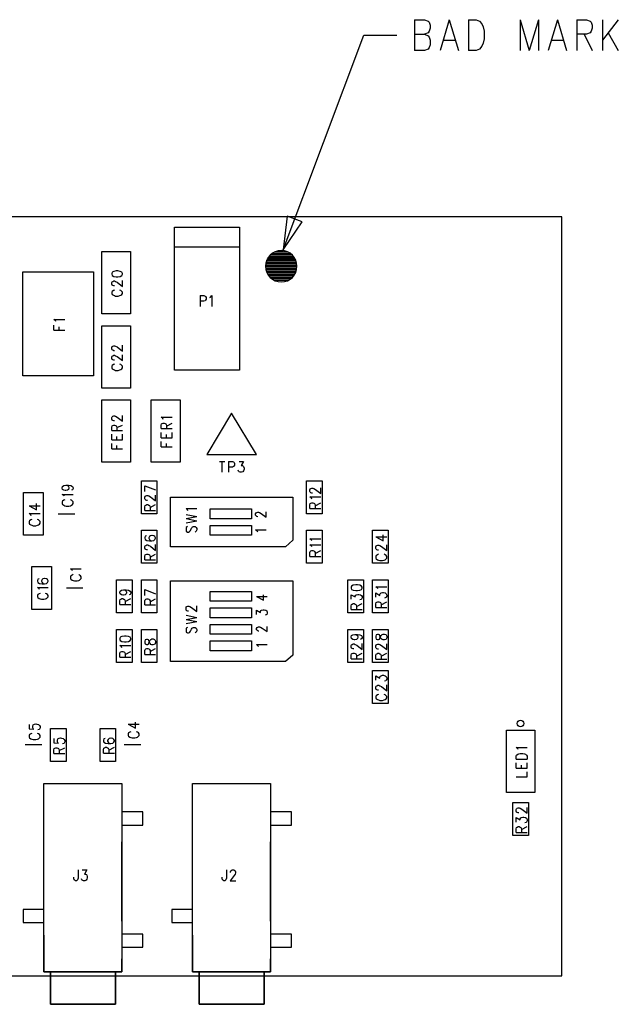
# Model space of a CAD drawing. Extents: x 12 to 27.9, y 10.8 to 21.2.
# Tile 8 of 9: x 21.3 to 23.2, y 15.8 to 18.8. Entities that reach past the tile are written whole.
import ezdxf

# ---------------------------------------------------------------- set-up
doc = ezdxf.new("R2010")
doc.units = 0
doc.header["$MEASUREMENT"] = 0
doc.layers.get('0').update_dxf_attribs({"color": 1})
doc.layers.add('LAYNR1', color=2, linetype='Continuous')

# ---------------------------------------------------------------- blocks, each defined once
blk = doc.blocks.new('A')
at = {"layer": 'LAYNR1', "color": 7}
for points in [[(20.904, 17.465), (20.904, 17.372)], [(20.904, 17.465), (20.934, 17.465), (20.945, 17.461), (20.948, 17.457), (20.951, 17.448), (20.951, 17.439), (20.948, 17.43), (20.945, 17.425), (20.934, 17.421)], [(21.009, 17.465), (20.982, 17.372)], [(21.009, 17.465), (21.037, 17.372)], [(21.067, 17.465), (21.067, 17.372)], [(21.067, 17.465), (21.091, 17.465), (21.101, 17.461), (21.108, 17.452), (21.112, 17.443), (21.115, 17.43), (21.115, 17.407), (21.112, 17.394), (21.108, 17.385), (21.101, 17.376), (21.091, 17.372), (21.067, 17.372)], [(21.224, 17.465), (21.224, 17.372)], [(21.224, 17.465), (21.251, 17.372)], [(21.279, 17.465), (21.251, 17.372)], [(21.279, 17.465), (21.279, 17.372)], [(21.337, 17.465), (21.309, 17.372)], [(21.337, 17.465), (21.364, 17.372)], [(21.395, 17.465), (21.395, 17.372)], [(21.395, 17.465), (21.425, 17.465), (21.436, 17.461), (21.439, 17.457), (21.442, 17.448), (21.442, 17.439), (21.439, 17.43), (21.436, 17.425), (21.425, 17.421), (21.395, 17.421)], [(21.473, 17.465), (21.473, 17.372)], [(21.521, 17.465), (21.473, 17.403)], [(20.904, 17.421), (20.934, 17.421), (20.945, 17.416), (20.948, 17.412), (20.951, 17.403), (20.951, 17.389), (20.948, 17.381), (20.945, 17.376), (20.934, 17.372), (20.904, 17.372)], [(21.418, 17.421), (21.442, 17.372)], [(21.49, 17.425), (21.521, 17.372)], [(20.506, 16.768), (20.75, 17.418)], [(20.75, 17.418), (20.85, 17.418)], [(20.992, 17.403), (21.026, 17.403)], [(21.32, 17.403), (21.354, 17.403)], [(20.177, 16.777), (20.374, 16.777)], [(20.507, 16.765), (20.493, 16.765)], [(20.543, 16.738), (20.457, 16.738)], [(20.541, 16.743), (20.459, 16.743)], [(20.538, 16.747), (20.463, 16.747)], [(20.534, 16.752), (20.467, 16.752)], [(20.529, 16.756), (20.472, 16.756)], [(20.521, 16.761), (20.479, 16.761)], [(20.547, 16.725), (20.453, 16.725)], [(20.548, 16.72), (20.453, 16.72)], [(20.548, 16.716), (20.453, 16.716)], [(20.547, 16.711), (20.453, 16.711)], [(20.546, 16.729), (20.454, 16.729)], [(20.546, 16.707), (20.454, 16.707)], [(20.545, 16.734), (20.455, 16.734)], [(19.77, 16.386), (19.718, 16.386), (19.718, 16.701), (19.772, 16.701)], [(19.881, 16.701), (19.932, 16.701), (19.932, 16.386), (19.882, 16.386)], [(19.995, 16.659), (19.993, 16.659), (19.99, 16.66), (19.988, 16.661), (19.987, 16.664), (19.987, 16.669), (19.988, 16.671), (19.99, 16.672), (19.993, 16.674), (19.996, 16.674), (19.999, 16.672), (20.004, 16.67), (20.02, 16.657), (20.02, 16.675)], [(20.545, 16.702), (20.455, 16.702)], [(20.543, 16.698), (20.457, 16.698)], [(20.541, 16.693), (20.46, 16.693)], [(20.537, 16.689), (20.463, 16.689)], [(20.533, 16.684), (20.467, 16.684)], [(20.528, 16.68), (20.472, 16.68)], [(20.52, 16.675), (20.48, 16.675)], [(19.995, 16.646), (19.992, 16.645), (19.988, 16.642), (19.987, 16.64), (19.987, 16.635), (19.988, 16.632), (19.992, 16.63), (19.995, 16.629), (19.999, 16.627), (20.007, 16.627), (20.012, 16.629), (20.015, 16.63), (20.018, 16.632), (20.02, 16.635), (20.02, 16.64), (20.018, 16.642), (20.015, 16.645), (20.012, 16.646)], [(20.255, 16.629), (20.255, 16.596)], [(20.255, 16.629), (20.266, 16.629), (20.27, 16.627), (20.271, 16.626), (20.273, 16.623), (20.273, 16.618), (20.271, 16.615), (20.27, 16.613), (20.266, 16.612), (20.255, 16.612)], [(20.284, 16.623), (20.286, 16.624), (20.29, 16.629), (20.29, 16.596)], [(19.818, 16.551), (19.817, 16.554), (19.812, 16.557), (19.845, 16.557)], [(19.812, 16.524), (19.812, 16.54)], [(19.828, 16.524), (19.828, 16.534)], [(19.812, 16.524), (19.845, 16.524)], [(19.995, 16.462), (19.993, 16.462), (19.99, 16.464), (19.988, 16.465), (19.987, 16.467), (19.987, 16.472), (19.988, 16.475), (19.99, 16.476), (19.993, 16.477), (19.996, 16.477), (19.999, 16.476), (20.004, 16.474), (20.02, 16.461), (20.02, 16.479)], [(19.995, 16.434), (19.993, 16.434), (19.99, 16.435), (19.988, 16.436), (19.987, 16.439), (19.987, 16.444), (19.988, 16.446), (19.99, 16.447), (19.993, 16.449), (19.996, 16.449), (19.999, 16.447), (20.004, 16.445), (20.02, 16.432), (20.02, 16.45)], [(19.995, 16.421), (19.992, 16.42), (19.988, 16.417), (19.987, 16.415), (19.987, 16.41), (19.988, 16.407), (19.992, 16.405), (19.995, 16.404), (19.999, 16.402), (20.007, 16.402), (20.012, 16.404), (20.015, 16.405), (20.018, 16.407), (20.02, 16.41), (20.02, 16.415), (20.018, 16.417), (20.015, 16.42), (20.012, 16.421)], [(19.995, 16.25), (19.993, 16.25), (19.99, 16.251), (19.988, 16.252), (19.987, 16.255), (19.987, 16.26), (19.988, 16.262), (19.99, 16.264), (19.993, 16.265), (19.996, 16.265), (19.999, 16.264), (20.004, 16.261), (20.02, 16.249), (20.02, 16.266)], [(20.143, 16.254), (20.142, 16.257), (20.137, 16.261), (20.17, 16.261)], [(19.987, 16.22), (19.987, 16.231), (19.988, 16.235), (19.99, 16.236), (19.993, 16.237), (19.996, 16.237), (19.999, 16.236), (20.001, 16.235), (20.003, 16.231), (20.003, 16.22)], [(20.003, 16.229), (20.02, 16.237)], [(20.137, 16.226), (20.137, 16.237), (20.138, 16.241), (20.14, 16.242), (20.143, 16.243), (20.146, 16.243), (20.149, 16.242), (20.151, 16.241), (20.153, 16.237), (20.153, 16.226)], [(20.153, 16.234), (20.17, 16.243)], [(19.987, 16.22), (20.02, 16.22)], [(19.987, 16.192), (19.987, 16.209)], [(20.003, 16.192), (20.003, 16.202)], [(20.02, 16.192), (20.02, 16.209)], [(20.137, 16.226), (20.17, 16.226)], [(20.137, 16.198), (20.137, 16.214)], [(20.137, 16.198), (20.17, 16.198)], [(20.153, 16.198), (20.153, 16.208)], [(20.17, 16.198), (20.17, 16.214)], [(19.987, 16.192), (20.02, 16.192)], [(19.987, 16.165), (19.987, 16.181)], [(20.003, 16.165), (20.003, 16.175)], [(20.137, 16.171), (20.137, 16.187)], [(20.137, 16.171), (20.17, 16.171)], [(20.153, 16.171), (20.153, 16.181)], [(19.987, 16.165), (20.02, 16.165)], [(20.313, 16.126), (20.33, 16.126)], [(20.321, 16.126), (20.321, 16.094)], [(20.341, 16.126), (20.341, 16.094)], [(20.341, 16.126), (20.353, 16.126), (20.356, 16.125), (20.358, 16.123), (20.359, 16.12), (20.359, 16.115), (20.358, 16.112), (20.356, 16.111), (20.353, 16.109), (20.341, 16.109)], [(20.373, 16.126), (20.386, 16.126), (20.379, 16.114), (20.383, 16.114), (20.385, 16.112), (20.386, 16.111), (20.388, 16.106), (20.388, 16.103), (20.386, 16.098), (20.384, 16.095), (20.38, 16.094), (20.376, 16.094), (20.373, 16.095), (20.371, 16.097), (20.37, 16.1)], [(19.848, 16.055), (19.853, 16.054), (19.856, 16.051), (19.857, 16.047), (19.857, 16.046), (19.856, 16.042), (19.853, 16.04), (19.848, 16.039), (19.846, 16.039), (19.842, 16.04), (19.838, 16.042), (19.837, 16.046), (19.837, 16.047), (19.838, 16.051), (19.842, 16.054), (19.848, 16.055), (19.856, 16.055), (19.863, 16.054), (19.868, 16.051), (19.87, 16.047), (19.87, 16.045), (19.868, 16.041), (19.865, 16.04)], [(20.087, 16.053), (20.12, 16.041)], [(20.087, 16.036), (20.087, 16.053)], [(19.843, 16.021), (19.842, 16.024), (19.837, 16.027), (19.87, 16.027)], [(20.095, 16.008), (20.093, 16.008), (20.09, 16.009), (20.088, 16.011), (20.087, 16.013), (20.087, 16.018), (20.088, 16.021), (20.09, 16.022), (20.093, 16.023), (20.096, 16.023), (20.099, 16.022), (20.104, 16.019), (20.12, 16.007), (20.12, 16.024)], [(20.595, 16.031), (20.593, 16.031), (20.59, 16.032), (20.588, 16.034), (20.587, 16.036), (20.587, 16.041), (20.588, 16.044), (20.59, 16.045), (20.593, 16.046), (20.596, 16.046), (20.599, 16.045), (20.604, 16.042), (20.62, 16.03), (20.62, 16.047)], [(20.593, 16.012), (20.592, 16.015), (20.587, 16.019), (20.62, 16.019)], [(19.737, 15.992), (19.759, 15.98), (19.759, 15.999)], [(19.737, 15.992), (19.77, 15.992)], [(19.845, 16.01), (19.842, 16.009), (19.838, 16.006), (19.837, 16.004), (19.837, 15.999), (19.838, 15.996), (19.842, 15.994), (19.845, 15.992), (19.849, 15.991), (19.857, 15.991), (19.862, 15.992), (19.865, 15.994), (19.868, 15.996), (19.87, 15.999), (19.87, 16.004), (19.868, 16.006), (19.865, 16.009), (19.862, 16.01)], [(20.087, 15.978), (20.087, 15.989), (20.088, 15.993), (20.09, 15.994), (20.093, 15.996), (20.096, 15.996), (20.099, 15.994), (20.101, 15.993), (20.103, 15.989), (20.103, 15.978)], [(20.103, 15.987), (20.12, 15.996)], [(20.587, 15.984), (20.587, 15.995), (20.588, 15.999), (20.59, 16), (20.593, 16.001), (20.596, 16.001), (20.599, 16), (20.601, 15.999), (20.603, 15.995), (20.603, 15.984)], [(20.603, 15.992), (20.62, 16.001)], [(19.743, 15.962), (19.742, 15.965), (19.737, 15.969), (19.77, 15.969)], [(19.825, 15.968), (19.875, 15.968)], [(20.087, 15.978), (20.12, 15.978)], [(20.218, 15.977), (20.217, 15.98), (20.212, 15.984), (20.245, 15.984)], [(20.212, 15.966), (20.245, 15.96)], [(20.212, 15.954), (20.245, 15.96)], [(20.43, 15.959), (20.429, 15.959), (20.426, 15.96), (20.424, 15.962), (20.422, 15.964), (20.422, 15.968), (20.424, 15.971), (20.426, 15.972), (20.429, 15.973), (20.432, 15.973), (20.435, 15.972), (20.44, 15.969), (20.455, 15.958), (20.455, 15.974)], [(20.587, 15.984), (20.62, 15.984)], [(19.745, 15.951), (19.742, 15.95), (19.738, 15.947), (19.737, 15.945), (19.737, 15.94), (19.738, 15.937), (19.742, 15.935), (19.745, 15.934), (19.749, 15.932), (19.757, 15.932), (19.762, 15.934), (19.765, 15.935), (19.768, 15.937), (19.77, 15.94), (19.77, 15.945), (19.768, 15.947), (19.765, 15.95), (19.762, 15.951)], [(20.212, 15.954), (20.245, 15.947)], [(20.212, 15.941), (20.245, 15.947)], [(20.217, 15.93), (20.213, 15.927), (20.212, 15.924), (20.212, 15.919), (20.213, 15.915), (20.217, 15.912), (20.22, 15.912), (20.223, 15.914), (20.224, 15.915), (20.226, 15.917), (20.229, 15.925), (20.231, 15.927), (20.232, 15.929), (20.235, 15.93), (20.24, 15.93), (20.243, 15.927), (20.245, 15.924), (20.245, 15.919), (20.243, 15.915), (20.24, 15.912)], [(20.092, 15.901), (20.088, 15.9), (20.087, 15.896), (20.087, 15.894), (20.088, 15.89), (20.093, 15.887), (20.101, 15.886), (20.109, 15.886), (20.115, 15.887), (20.118, 15.89), (20.12, 15.894), (20.12, 15.895), (20.118, 15.899), (20.115, 15.901), (20.11, 15.902), (20.109, 15.902), (20.104, 15.901), (20.101, 15.899), (20.099, 15.895), (20.099, 15.894), (20.101, 15.89), (20.104, 15.887), (20.109, 15.886)], [(20.429, 15.913), (20.427, 15.915), (20.422, 15.919), (20.455, 15.919)], [(20.787, 15.898), (20.809, 15.886), (20.809, 15.904)], [(20.095, 15.859), (20.093, 15.859), (20.09, 15.86), (20.088, 15.861), (20.087, 15.864), (20.087, 15.869), (20.088, 15.871), (20.09, 15.872), (20.093, 15.874), (20.096, 15.874), (20.099, 15.872), (20.104, 15.87), (20.12, 15.857), (20.12, 15.875)], [(20.593, 15.886), (20.592, 15.888), (20.587, 15.892), (20.62, 15.892)], [(20.593, 15.868), (20.592, 15.871), (20.587, 15.874), (20.62, 15.874)], [(20.787, 15.898), (20.82, 15.898)], [(20.795, 15.858), (20.793, 15.858), (20.79, 15.859), (20.788, 15.861), (20.787, 15.863), (20.787, 15.868), (20.788, 15.871), (20.79, 15.872), (20.793, 15.873), (20.796, 15.873), (20.799, 15.872), (20.804, 15.869), (20.82, 15.857), (20.82, 15.874)], [(20.087, 15.829), (20.087, 15.84), (20.088, 15.844), (20.09, 15.845), (20.093, 15.846), (20.096, 15.846), (20.099, 15.845), (20.101, 15.844), (20.103, 15.84), (20.103, 15.829)], [(20.103, 15.837), (20.12, 15.846)], [(20.587, 15.839), (20.587, 15.851), (20.588, 15.854), (20.59, 15.856), (20.593, 15.857), (20.596, 15.857), (20.599, 15.856), (20.601, 15.854), (20.603, 15.851), (20.603, 15.839)], [(20.603, 15.848), (20.62, 15.857)], [(20.795, 15.846), (20.792, 15.844), (20.788, 15.842), (20.787, 15.839), (20.787, 15.834), (20.788, 15.832), (20.792, 15.829), (20.795, 15.828), (20.799, 15.827), (20.807, 15.827), (20.812, 15.828), (20.815, 15.829), (20.818, 15.832), (20.82, 15.834), (20.82, 15.839), (20.818, 15.842), (20.815, 15.844), (20.812, 15.846)], [(20.087, 15.829), (20.12, 15.829)], [(20.587, 15.839), (20.62, 15.839)], [(19.868, 15.795), (19.867, 15.797), (19.862, 15.801), (19.895, 15.801)], [(19.87, 15.784), (19.867, 15.782), (19.863, 15.78), (19.862, 15.777), (19.862, 15.772), (19.863, 15.77), (19.867, 15.767), (19.87, 15.766), (19.874, 15.765), (19.882, 15.765), (19.887, 15.766), (19.89, 15.767), (19.893, 15.77), (19.895, 15.772), (19.895, 15.777), (19.893, 15.78), (19.89, 15.782), (19.887, 15.784)], [(19.767, 15.771), (19.763, 15.77), (19.762, 15.766), (19.762, 15.764), (19.763, 15.76), (19.768, 15.757), (19.776, 15.756), (19.784, 15.756), (19.79, 15.757), (19.793, 15.76), (19.795, 15.764), (19.795, 15.765), (19.793, 15.769), (19.79, 15.771), (19.785, 15.772), (19.784, 15.772), (19.779, 15.771), (19.776, 15.769), (19.774, 15.765), (19.774, 15.764), (19.776, 15.76), (19.779, 15.757), (19.784, 15.756)], [(19.768, 15.739), (19.767, 15.741), (19.762, 15.745), (19.795, 15.745)], [(19.77, 15.727), (19.767, 15.726), (19.763, 15.724), (19.762, 15.721), (19.762, 15.716), (19.763, 15.714), (19.767, 15.711), (19.77, 15.71), (19.774, 15.709), (19.782, 15.709), (19.787, 15.71), (19.79, 15.711), (19.793, 15.714), (19.795, 15.716), (19.795, 15.721), (19.793, 15.724), (19.79, 15.726), (19.787, 15.727)], [(19.9, 15.743), (19.85, 15.743)], [(20.023, 15.738), (20.028, 15.737), (20.031, 15.734), (20.032, 15.731), (20.032, 15.729), (20.031, 15.726), (20.028, 15.723), (20.023, 15.722), (20.021, 15.722), (20.017, 15.723), (20.013, 15.726), (20.012, 15.729), (20.012, 15.731), (20.013, 15.734), (20.017, 15.737), (20.023, 15.738), (20.031, 15.738), (20.038, 15.737), (20.043, 15.734), (20.045, 15.731), (20.045, 15.728), (20.043, 15.724), (20.04, 15.723)], [(20.087, 15.739), (20.12, 15.726)], [(20.087, 15.721), (20.087, 15.739)], [(20.425, 15.717), (20.447, 15.706), (20.447, 15.723)], [(20.712, 15.709), (20.712, 15.723), (20.724, 15.716), (20.724, 15.719), (20.726, 15.722), (20.728, 15.723), (20.732, 15.724), (20.735, 15.724), (20.74, 15.723), (20.743, 15.721), (20.745, 15.717), (20.745, 15.713), (20.743, 15.709), (20.742, 15.708), (20.738, 15.707)], [(20.793, 15.741), (20.792, 15.744), (20.787, 15.747), (20.82, 15.747)], [(20.787, 15.715), (20.787, 15.729), (20.799, 15.721), (20.799, 15.725), (20.801, 15.727), (20.803, 15.729), (20.807, 15.73), (20.81, 15.73), (20.815, 15.729), (20.818, 15.726), (20.82, 15.722), (20.82, 15.719), (20.818, 15.715), (20.817, 15.714), (20.813, 15.712)], [(20.012, 15.693), (20.012, 15.704), (20.013, 15.708), (20.015, 15.709), (20.018, 15.711), (20.021, 15.711), (20.024, 15.709), (20.026, 15.708), (20.028, 15.704), (20.028, 15.693)], [(20.012, 15.693), (20.045, 15.693)], [(20.028, 15.702), (20.045, 15.711)], [(20.087, 15.692), (20.087, 15.704), (20.088, 15.707), (20.09, 15.709), (20.093, 15.71), (20.096, 15.71), (20.099, 15.709), (20.101, 15.707), (20.103, 15.704), (20.103, 15.692)], [(20.087, 15.692), (20.12, 15.692)], [(20.103, 15.701), (20.12, 15.71)], [(20.425, 15.717), (20.458, 15.717)], [(20.712, 15.678), (20.712, 15.689), (20.713, 15.693), (20.715, 15.694), (20.718, 15.696), (20.721, 15.696), (20.724, 15.694), (20.726, 15.693), (20.728, 15.689), (20.728, 15.678)], [(20.728, 15.687), (20.745, 15.696)], [(20.787, 15.684), (20.787, 15.695), (20.788, 15.699), (20.79, 15.7), (20.793, 15.701), (20.796, 15.701), (20.799, 15.7), (20.801, 15.699), (20.803, 15.695), (20.803, 15.684)], [(20.803, 15.692), (20.82, 15.701)], [(20.22, 15.673), (20.218, 15.673), (20.215, 15.674), (20.213, 15.676), (20.212, 15.678), (20.212, 15.683), (20.213, 15.686), (20.215, 15.687), (20.218, 15.688), (20.221, 15.688), (20.224, 15.687), (20.229, 15.684), (20.245, 15.672), (20.245, 15.689)], [(20.212, 15.661), (20.245, 15.654)], [(20.425, 15.663), (20.425, 15.676), (20.438, 15.669), (20.438, 15.672), (20.439, 15.675), (20.441, 15.676), (20.446, 15.677), (20.449, 15.677), (20.454, 15.676), (20.457, 15.674), (20.458, 15.67), (20.458, 15.667), (20.457, 15.663), (20.455, 15.662), (20.452, 15.661)], [(20.712, 15.678), (20.745, 15.678)], [(20.787, 15.684), (20.82, 15.684)], [(20.212, 15.648), (20.245, 15.654)], [(20.212, 15.648), (20.245, 15.642)], [(20.212, 15.636), (20.245, 15.642)], [(20.217, 15.624), (20.213, 15.622), (20.212, 15.618), (20.212, 15.613), (20.213, 15.609), (20.217, 15.607), (20.22, 15.607), (20.223, 15.608), (20.224, 15.609), (20.226, 15.612), (20.229, 15.619), (20.231, 15.622), (20.232, 15.623), (20.235, 15.624), (20.24, 15.624), (20.243, 15.622), (20.245, 15.618), (20.245, 15.613), (20.243, 15.609), (20.24, 15.607)], [(20.433, 15.612), (20.432, 15.612), (20.429, 15.613), (20.427, 15.615), (20.425, 15.617), (20.425, 15.621), (20.427, 15.624), (20.429, 15.625), (20.432, 15.626), (20.435, 15.626), (20.438, 15.625), (20.443, 15.622), (20.458, 15.611), (20.458, 15.627)], [(20.723, 15.602), (20.728, 15.601), (20.731, 15.599), (20.732, 15.595), (20.732, 15.594), (20.731, 15.59), (20.728, 15.587), (20.723, 15.586), (20.721, 15.586), (20.717, 15.587), (20.713, 15.59), (20.712, 15.594), (20.712, 15.595), (20.713, 15.599), (20.717, 15.601), (20.723, 15.602), (20.731, 15.602), (20.738, 15.601), (20.743, 15.599), (20.745, 15.595), (20.745, 15.592), (20.743, 15.589), (20.74, 15.587)], [(20.432, 15.566), (20.43, 15.568), (20.425, 15.572), (20.458, 15.572)], [(20.72, 15.559), (20.718, 15.559), (20.715, 15.56), (20.713, 15.561), (20.712, 15.564), (20.712, 15.569), (20.713, 15.571), (20.715, 15.572), (20.718, 15.574), (20.721, 15.574), (20.724, 15.572), (20.729, 15.57), (20.745, 15.557), (20.745, 15.575)], [(20.795, 15.558), (20.793, 15.558), (20.79, 15.559), (20.788, 15.561), (20.787, 15.563), (20.787, 15.568), (20.788, 15.571), (20.79, 15.572), (20.793, 15.573), (20.796, 15.573), (20.799, 15.572), (20.804, 15.569), (20.82, 15.557), (20.82, 15.574)], [(20.018, 15.562), (20.017, 15.565), (20.012, 15.569), (20.045, 15.569)], [(20.012, 15.534), (20.012, 15.545), (20.013, 15.549), (20.015, 15.55), (20.018, 15.551), (20.021, 15.551), (20.024, 15.55), (20.026, 15.549), (20.028, 15.545), (20.028, 15.534)], [(20.028, 15.542), (20.045, 15.551)], [(20.087, 15.542), (20.087, 15.554), (20.088, 15.557), (20.09, 15.559), (20.093, 15.56), (20.096, 15.56), (20.099, 15.559), (20.101, 15.557), (20.103, 15.554), (20.103, 15.542)], [(20.087, 15.542), (20.12, 15.542)], [(20.103, 15.551), (20.12, 15.56)], [(20.712, 15.529), (20.712, 15.54), (20.713, 15.544), (20.715, 15.545), (20.718, 15.546), (20.721, 15.546), (20.724, 15.545), (20.726, 15.544), (20.728, 15.54), (20.728, 15.529)], [(20.728, 15.537), (20.745, 15.546)], [(20.787, 15.528), (20.787, 15.539), (20.788, 15.543), (20.79, 15.544), (20.793, 15.546), (20.796, 15.546), (20.799, 15.544), (20.801, 15.543), (20.803, 15.539), (20.803, 15.528)], [(20.803, 15.537), (20.82, 15.546)], [(20.012, 15.534), (20.045, 15.534)], [(20.712, 15.529), (20.745, 15.529)], [(20.787, 15.528), (20.82, 15.528)], [(20.787, 15.464), (20.787, 15.477), (20.799, 15.47), (20.799, 15.474), (20.801, 15.476), (20.803, 15.477), (20.807, 15.479), (20.81, 15.479), (20.815, 15.477), (20.818, 15.475), (20.82, 15.471), (20.82, 15.467), (20.818, 15.464), (20.817, 15.462), (20.813, 15.461)], [(20.795, 15.434), (20.793, 15.434), (20.79, 15.435), (20.788, 15.436), (20.787, 15.439), (20.787, 15.444), (20.788, 15.446), (20.79, 15.447), (20.793, 15.449), (20.796, 15.449), (20.799, 15.447), (20.804, 15.445), (20.82, 15.432), (20.82, 15.45)], [(20.795, 15.421), (20.792, 15.42), (20.788, 15.417), (20.787, 15.415), (20.787, 15.41), (20.788, 15.407), (20.792, 15.405), (20.795, 15.404), (20.799, 15.402), (20.807, 15.402), (20.812, 15.404), (20.815, 15.405), (20.818, 15.407), (20.82, 15.41), (20.82, 15.415), (20.818, 15.417), (20.815, 15.42), (20.812, 15.421)], [(20.037, 15.331), (20.059, 15.319), (20.059, 15.337)], [(19.737, 15.33), (19.737, 15.317), (19.751, 15.316), (19.749, 15.317), (19.748, 15.321), (19.748, 15.325), (19.749, 15.329), (19.753, 15.331), (19.757, 15.332), (19.76, 15.331), (19.765, 15.33), (19.768, 15.327), (19.77, 15.324), (19.77, 15.32), (19.768, 15.316), (19.767, 15.315), (19.763, 15.314)], [(20.037, 15.331), (20.07, 15.331)], [(20.045, 15.307), (20.042, 15.306), (20.038, 15.304), (20.037, 15.301), (20.037, 15.296), (20.038, 15.294), (20.042, 15.291), (20.045, 15.29), (20.049, 15.289), (20.057, 15.289), (20.062, 15.29), (20.065, 15.291), (20.068, 15.294), (20.07, 15.296), (20.07, 15.301), (20.068, 15.304), (20.065, 15.306), (20.062, 15.307)], [(19.745, 15.302), (19.742, 15.301), (19.738, 15.299), (19.737, 15.296), (19.737, 15.291), (19.738, 15.289), (19.742, 15.286), (19.745, 15.285), (19.749, 15.284), (19.757, 15.284), (19.762, 15.285), (19.765, 15.286), (19.768, 15.289), (19.77, 15.291), (19.77, 15.296), (19.768, 15.299), (19.765, 15.301), (19.762, 15.302)], [(19.812, 15.287), (19.812, 15.274), (19.826, 15.273), (19.824, 15.274), (19.823, 15.278), (19.823, 15.282), (19.824, 15.286), (19.828, 15.288), (19.832, 15.289), (19.835, 15.288), (19.84, 15.287), (19.843, 15.284), (19.845, 15.281), (19.845, 15.277), (19.843, 15.273), (19.842, 15.272), (19.838, 15.271)], [(19.967, 15.287), (19.963, 15.286), (19.962, 15.282), (19.962, 15.279), (19.963, 15.276), (19.968, 15.273), (19.976, 15.272), (19.984, 15.272), (19.99, 15.273), (19.993, 15.276), (19.995, 15.279), (19.995, 15.281), (19.993, 15.284), (19.99, 15.287), (19.985, 15.288), (19.984, 15.288), (19.979, 15.287), (19.976, 15.284), (19.974, 15.281), (19.974, 15.279), (19.976, 15.276), (19.979, 15.273), (19.984, 15.272)], [(19.775, 15.268), (19.725, 15.268)], [(19.812, 15.242), (19.812, 15.253), (19.813, 15.257), (19.815, 15.258), (19.818, 15.259), (19.821, 15.259), (19.824, 15.258), (19.826, 15.257), (19.828, 15.253), (19.828, 15.242)], [(19.828, 15.251), (19.845, 15.259)], [(19.962, 15.243), (19.962, 15.254), (19.963, 15.258), (19.965, 15.259), (19.968, 15.261), (19.971, 15.261), (19.974, 15.259), (19.976, 15.258), (19.978, 15.254), (19.978, 15.243)], [(19.978, 15.252), (19.995, 15.261)], [(20.075, 15.268), (20.025, 15.268)], [(21.218, 15.254), (21.217, 15.256), (21.212, 15.26), (21.245, 15.26)], [(19.812, 15.242), (19.845, 15.242)], [(19.962, 15.243), (19.995, 15.243)], [(21.212, 15.225), (21.212, 15.234), (21.213, 15.237), (21.217, 15.24), (21.22, 15.241), (21.224, 15.242), (21.232, 15.242), (21.237, 15.241), (21.24, 15.24), (21.243, 15.237), (21.245, 15.234), (21.245, 15.225)], [(21.212, 15.225), (21.245, 15.225)], [(21.212, 15.197), (21.212, 15.214)], [(21.245, 15.197), (21.245, 15.214)], [(21.212, 15.197), (21.245, 15.197)], [(21.212, 15.171), (21.245, 15.171), (21.245, 15.186)], [(21.228, 15.197), (21.228, 15.207)], [(19.782, 14.805), (19.782, 15.151), (20.018, 15.151), (20.018, 15.112)], [(20.232, 14.805), (20.232, 15.151), (20.468, 15.151), (20.468, 15.112)], [(20.018, 15.045), (20.018, 15.025), (20.081, 15.025), (20.081, 15.065), (20.018, 15.065)], [(20.468, 15.045), (20.468, 15.025), (20.531, 15.025), (20.531, 15.065), (20.468, 15.065)], [(21.22, 15.062), (21.218, 15.062), (21.215, 15.063), (21.213, 15.064), (21.212, 15.067), (21.212, 15.072), (21.213, 15.074), (21.215, 15.076), (21.218, 15.077), (21.221, 15.077), (21.224, 15.076), (21.229, 15.073), (21.245, 15.061), (21.245, 15.078)], [(21.212, 15.034), (21.212, 15.048), (21.224, 15.041), (21.224, 15.044), (21.226, 15.047), (21.228, 15.048), (21.232, 15.049), (21.235, 15.049), (21.24, 15.048), (21.243, 15.046), (21.245, 15.042), (21.245, 15.038), (21.243, 15.034), (21.242, 15.033), (21.238, 15.032)], [(21.212, 15.003), (21.212, 15.014), (21.213, 15.018), (21.215, 15.019), (21.218, 15.021), (21.221, 15.021), (21.224, 15.019), (21.226, 15.018), (21.228, 15.014), (21.228, 15.003)], [(21.228, 15.012), (21.245, 15.021)], [(21.212, 15.003), (21.245, 15.003)], [(20.018, 14.734), (20.018, 14.974)], [(20.468, 14.734), (20.468, 14.974)], [(19.885, 14.889), (19.885, 14.864), (19.883, 14.859), (19.882, 14.858), (19.88, 14.856), (19.877, 14.856), (19.875, 14.858), (19.873, 14.859), (19.872, 14.864), (19.872, 14.867)], [(19.898, 14.889), (19.912, 14.889), (19.905, 14.876), (19.908, 14.876), (19.911, 14.875), (19.912, 14.873), (19.913, 14.869), (19.913, 14.865), (19.912, 14.861), (19.91, 14.858), (19.906, 14.856), (19.902, 14.856), (19.898, 14.858), (19.897, 14.859), (19.896, 14.862)], [(20.335, 14.889), (20.335, 14.864), (20.333, 14.859), (20.332, 14.858), (20.33, 14.856), (20.327, 14.856), (20.325, 14.858), (20.323, 14.859), (20.322, 14.864), (20.322, 14.867)], [(20.347, 14.881), (20.347, 14.883), (20.348, 14.886), (20.35, 14.887), (20.352, 14.889), (20.357, 14.889), (20.36, 14.887), (20.361, 14.886), (20.362, 14.883), (20.362, 14.88), (20.361, 14.876), (20.358, 14.872), (20.346, 14.856), (20.363, 14.856)], [(19.782, 14.75), (19.782, 14.769), (19.719, 14.769), (19.719, 14.73), (19.782, 14.73)], [(20.232, 14.75), (20.232, 14.769), (20.169, 14.769), (20.169, 14.73), (20.232, 14.73)], [(19.782, 14.691), (19.782, 14.58), (20.018, 14.58), (20.018, 14.62)], [(20.018, 14.675), (20.018, 14.655), (20.081, 14.655), (20.081, 14.694), (20.018, 14.694)], [(20.232, 14.691), (20.232, 14.58), (20.468, 14.58), (20.468, 14.62)], [(20.468, 14.675), (20.468, 14.655), (20.531, 14.655), (20.531, 14.694), (20.468, 14.694)], [(19.802, 14.58), (19.802, 14.482), (19.999, 14.482), (19.999, 14.58)], [(20.252, 14.58), (20.252, 14.482), (20.449, 14.482), (20.449, 14.58)]]:
    blk.add_lwpolyline(points, dxfattribs=at)
for points in [[(21.35, 16.868), (18.5, 16.868), (18.5, 14.568), (21.35, 14.568), (21.35, 16.868)], [(20.506, 16.768), (20.564, 16.853), (20.518, 16.87), (20.506, 16.768)], [(20.177, 16.403), (20.177, 16.836), (20.374, 16.836), (20.374, 16.403), (20.177, 16.403)], [(19.957, 16.574), (19.957, 16.763), (20.044, 16.763), (20.044, 16.574), (19.957, 16.574)], [(19.718, 16.386), (19.718, 16.701), (19.932, 16.701), (19.932, 16.386), (19.718, 16.386)], [(19.987, 16.694), (19.988, 16.69), (19.993, 16.687), (20.001, 16.686), (20.006, 16.686), (20.013, 16.687), (20.018, 16.69), (20.02, 16.694), (20.02, 16.696), (20.018, 16.7), (20.013, 16.702), (20.006, 16.704), (20.001, 16.704), (19.993, 16.702), (19.988, 16.7), (19.987, 16.696), (19.987, 16.694)], [(19.957, 16.349), (19.957, 16.538), (20.044, 16.538), (20.044, 16.349), (19.957, 16.349)], [(20.044, 16.313), (20.044, 16.124), (19.957, 16.124), (19.957, 16.313), (20.044, 16.313)], [(20.194, 16.313), (20.194, 16.124), (20.107, 16.124), (20.107, 16.313), (20.194, 16.313)], [(20.35, 16.273), (20.275, 16.148), (20.425, 16.148), (20.35, 16.273)], [(20.124, 16.068), (20.124, 15.968), (20.077, 15.968), (20.077, 16.068), (20.124, 16.068)], [(20.624, 16.068), (20.624, 15.968), (20.577, 15.968), (20.577, 16.068), (20.624, 16.068)], [(19.72, 15.903), (19.72, 16.033), (19.78, 16.033), (19.78, 15.903), (19.72, 15.903)], [(20.165, 15.868), (20.165, 16.018), (20.535, 16.018), (20.535, 15.888), (20.513, 15.868), (20.165, 15.868)], [(20.285, 15.953), (20.285, 15.983), (20.41, 15.983), (20.41, 15.953), (20.285, 15.953)], [(20.285, 15.903), (20.285, 15.933), (20.41, 15.933), (20.41, 15.903), (20.285, 15.903)], [(20.077, 15.818), (20.077, 15.918), (20.124, 15.918), (20.124, 15.818), (20.077, 15.818)], [(20.577, 15.818), (20.577, 15.918), (20.624, 15.918), (20.624, 15.818), (20.577, 15.818)], [(20.777, 15.818), (20.777, 15.918), (20.824, 15.918), (20.824, 15.818), (20.777, 15.818)], [(19.805, 15.808), (19.805, 15.678), (19.745, 15.678), (19.745, 15.808), (19.805, 15.808)], [(20.049, 15.768), (20.049, 15.668), (20.002, 15.668), (20.002, 15.768), (20.049, 15.768)], [(20.077, 15.668), (20.077, 15.768), (20.124, 15.768), (20.124, 15.668), (20.077, 15.668)], [(20.165, 15.521), (20.165, 15.765), (20.535, 15.765), (20.535, 15.54), (20.513, 15.521), (20.165, 15.521)], [(20.702, 15.668), (20.702, 15.768), (20.749, 15.768), (20.749, 15.668), (20.702, 15.668)], [(20.712, 15.743), (20.713, 15.739), (20.718, 15.737), (20.726, 15.736), (20.731, 15.736), (20.738, 15.737), (20.743, 15.739), (20.745, 15.743), (20.745, 15.746), (20.743, 15.749), (20.738, 15.752), (20.731, 15.753), (20.726, 15.753), (20.718, 15.752), (20.713, 15.749), (20.712, 15.746), (20.712, 15.743)], [(20.777, 15.668), (20.777, 15.768), (20.824, 15.768), (20.824, 15.668), (20.777, 15.668)], [(20.285, 15.703), (20.285, 15.733), (20.41, 15.733), (20.41, 15.703), (20.285, 15.703)], [(20.285, 15.653), (20.285, 15.683), (20.41, 15.683), (20.41, 15.653), (20.285, 15.653)], [(20.285, 15.603), (20.285, 15.633), (20.41, 15.633), (20.41, 15.603), (20.285, 15.603)], [(20.049, 15.618), (20.049, 15.518), (20.002, 15.518), (20.002, 15.618), (20.049, 15.618)], [(20.077, 15.518), (20.077, 15.618), (20.124, 15.618), (20.124, 15.518), (20.077, 15.518)], [(20.749, 15.618), (20.749, 15.518), (20.702, 15.518), (20.702, 15.618), (20.749, 15.618)], [(20.824, 15.618), (20.824, 15.518), (20.777, 15.518), (20.777, 15.618), (20.824, 15.618)], [(20.787, 15.592), (20.788, 15.588), (20.792, 15.587), (20.795, 15.587), (20.798, 15.588), (20.799, 15.591), (20.801, 15.596), (20.803, 15.599), (20.806, 15.602), (20.809, 15.603), (20.813, 15.603), (20.817, 15.602), (20.818, 15.601), (20.82, 15.597), (20.82, 15.592), (20.818, 15.588), (20.817, 15.587), (20.813, 15.586), (20.809, 15.586), (20.806, 15.587), (20.803, 15.589), (20.801, 15.593), (20.799, 15.598), (20.798, 15.601), (20.795, 15.602), (20.792, 15.602), (20.788, 15.601), (20.787, 15.597), (20.787, 15.592)], [(20.012, 15.587), (20.013, 15.584), (20.018, 15.581), (20.026, 15.58), (20.031, 15.58), (20.038, 15.581), (20.043, 15.584), (20.045, 15.587), (20.045, 15.59), (20.043, 15.594), (20.038, 15.596), (20.031, 15.597), (20.026, 15.597), (20.018, 15.596), (20.013, 15.594), (20.012, 15.59), (20.012, 15.587)], [(20.087, 15.577), (20.088, 15.574), (20.092, 15.572), (20.095, 15.572), (20.098, 15.574), (20.099, 15.576), (20.101, 15.581), (20.103, 15.585), (20.106, 15.587), (20.109, 15.589), (20.113, 15.589), (20.117, 15.587), (20.118, 15.586), (20.12, 15.582), (20.12, 15.577), (20.118, 15.574), (20.117, 15.572), (20.113, 15.571), (20.109, 15.571), (20.106, 15.572), (20.103, 15.575), (20.101, 15.579), (20.099, 15.584), (20.098, 15.586), (20.095, 15.587), (20.092, 15.587), (20.088, 15.586), (20.087, 15.582), (20.087, 15.577)], [(20.285, 15.553), (20.285, 15.583), (20.41, 15.583), (20.41, 15.553), (20.285, 15.553)], [(20.824, 15.493), (20.824, 15.393), (20.777, 15.393), (20.777, 15.493), (20.824, 15.493)], [(19.802, 15.218), (19.802, 15.318), (19.849, 15.318), (19.849, 15.218), (19.802, 15.218)], [(19.952, 15.218), (19.952, 15.318), (19.999, 15.318), (19.999, 15.218), (19.952, 15.218)], [(21.182, 15.124), (21.182, 15.313), (21.268, 15.313), (21.268, 15.124), (21.182, 15.124)], [(19.782, 14.58), (19.782, 15.151), (20.018, 15.151), (20.018, 14.58), (19.782, 14.58)], [(20.232, 14.58), (20.232, 15.151), (20.468, 15.151), (20.468, 14.58), (20.232, 14.58)], [(21.202, 14.993), (21.202, 15.093), (21.249, 15.093), (21.249, 14.993), (21.202, 14.993)], [(19.802, 14.482), (19.802, 14.58), (19.999, 14.58), (19.999, 14.482), (19.802, 14.482)], [(20.252, 14.482), (20.252, 14.58), (20.449, 14.58), (20.449, 14.482), (20.252, 14.482)]]:
    blk.add_lwpolyline(points, close=True, dxfattribs=at)
blk.add_lwpolyline([(20.548, 16.718, 1), (20.453, 16.718, 1), (20.548, 16.718, 1), (20.453, 16.718, 1), (20.548, 16.718)], format="xyb", close=True, dxfattribs=at)
blk.add_circle((21.225, 15.333), 0.01, dxfattribs=at)

msp = doc.modelspace()

# ---------------------------------------------------------------- block references
at = {"linetype": 'Continuous'}
msp.add_blockref('A', (1.6334, 1.292), dxfattribs=at)

doc.saveas('drawing.dxf')
